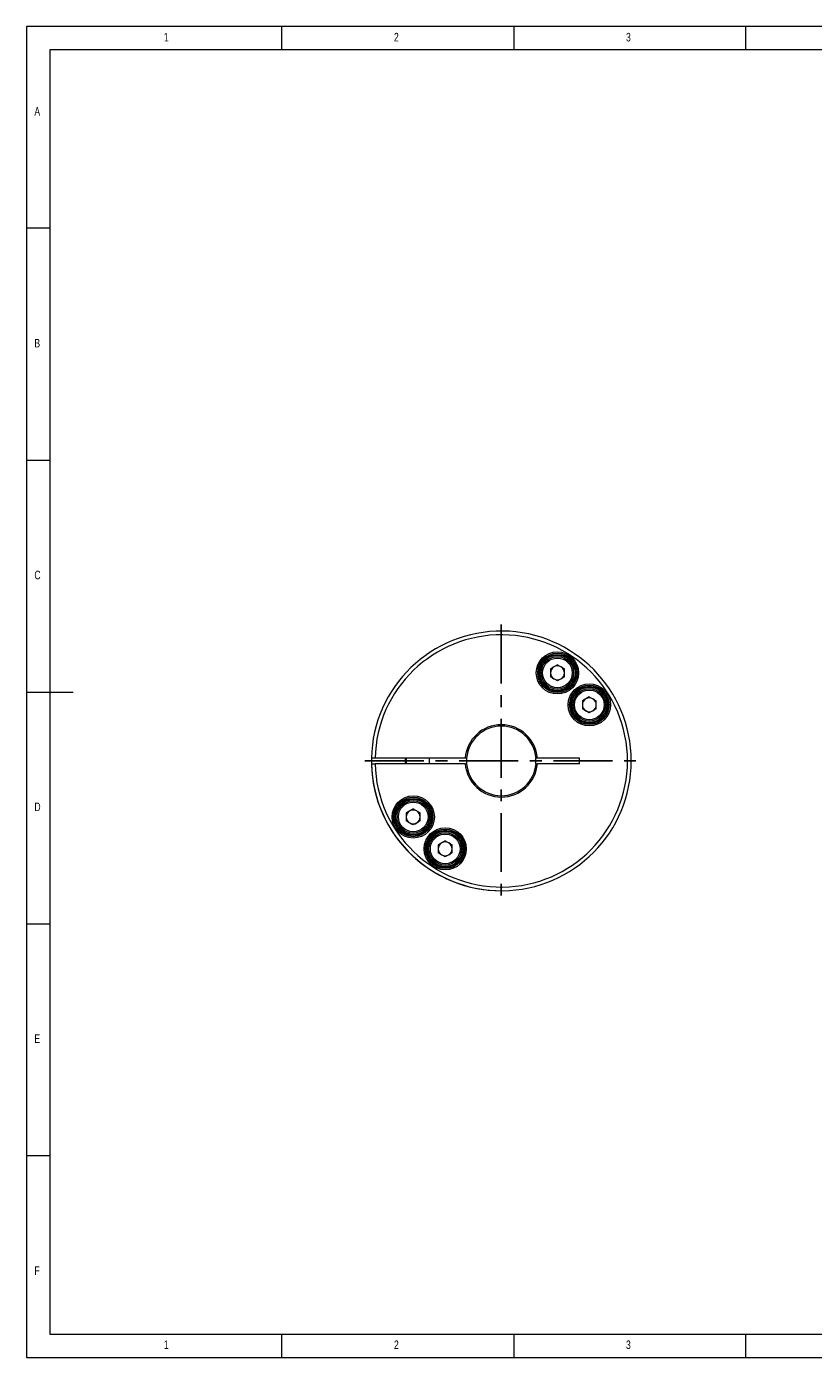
# Model space of a CAD drawing. Header units: millimetres. Extents: x 5 to 415, y 5 to 292.
# Tile 1 of 3: x 5 to 175, y 5 to 292. Entities that reach past the tile are written whole.
import ezdxf

# ---------------------------------------------------------------- set-up
doc = ezdxf.new("R2010")
doc.units = ezdxf.units.MM
doc.header["$LTSCALE"] = 2
doc.linetypes.add('CENTER', pattern=[10.16, 6.35, -1.27, 1.27, -1.27])
doc.styles.add('SLDTEXTSTYLE0', font='TXT', dxfattribs={"width": 0.75})

msp = doc.modelspace()

# ---------------------------------------------------------------- linework, layer by layer
at = {"color": 7, "linetype": 'Continuous', "lineweight": 0}
for p, q in [((415, 292), (5, 292)), ((5, 292), (5, 5)), ((60, 287), (60, 292)), ((110, 292), (110, 287)), ((160, 287), (160, 292)), ((410, 287), (10, 287)), ((10, 287), (10, 10)), ((10, 248.5), (5, 248.5)), ((5, 198.5), (10, 198.5)), ((5, 148.5), (15, 148.5)), ((5, 98.5), (10, 98.5)), ((10, 48.5), (5, 48.5)), ((10, 10), (227.8, 10)), ((60, 5), (60, 10)), ((110, 10), (110, 5)), ((160, 5), (160, 10)), ((5, 5), (415, 5))]:
    msp.add_line(p, q, dxfattribs=at)
at = {"color": 1, "linetype": 'CENTER'}
for p, q in [((107.3, 163.04), (107.3, 104.24)), ((77.9, 133.64), (136.7, 133.64))]:
    msp.add_line(p, q, dxfattribs=at)
at = {"color": 7, "linetype": 'Continuous', "lineweight": 15}
for p, q in [((119.39, 154.35), (117.89, 153.49)), ((117.89, 153.49), (117.89, 151.75)), ((119.39, 154.35), (120.89, 153.49)), ((120.89, 151.75), (120.89, 153.49)), ((119.39, 150.89), (117.89, 151.75)), ((120.89, 151.75), (119.39, 150.89)), ((126.27, 147.46), (124.77, 146.6)), ((124.77, 146.6), (124.77, 144.87)), ((126.27, 147.46), (127.77, 146.6)), ((127.77, 144.87), (127.77, 146.6)), ((126.27, 144), (124.77, 144.87)), ((127.77, 144.87), (126.27, 144)), ((80.1, 134.24), (79.3, 134.24)), ((79.3, 133.04), (80.1, 133.04)), ((99.52, 134.24), (80.1, 134.24)), ((99.52, 133.04), (80.1, 133.04)), ((86.61, 134.24), (86.61, 133.04)), ((86.8, 134.24), (86.8, 133.04)), ((91.8, 133.04), (91.8, 134.24)), ((99.82, 134.24), (99.52, 134.24)), ((99.52, 133.04), (99.82, 133.04)), ((115.07, 134.24), (114.77, 134.24)), ((114.77, 133.04), (114.77, 134.24)), ((114.77, 133.04), (115.07, 133.04)), ((124.13, 134.24), (115.07, 134.24)), ((124.13, 133.04), (115.07, 133.04)), ((124.13, 133.04), (124.13, 134.24)), ((88.32, 123.29), (86.82, 122.42)), ((86.82, 122.42), (86.82, 120.69)), ((88.32, 119.82), (86.82, 120.69)), ((88.32, 123.29), (89.82, 122.42)), ((89.82, 120.69), (88.32, 119.82)), ((89.82, 120.69), (89.82, 122.42)), ((95.21, 116.4), (93.71, 115.53)), ((93.71, 115.53), (93.71, 113.8)), ((95.21, 116.4), (96.71, 115.53)), ((96.71, 113.8), (96.71, 115.53)), ((95.21, 112.94), (93.71, 113.8)), ((96.71, 113.8), (95.21, 112.94))]:
    msp.add_line(p, q, dxfattribs=at)
for centre, radius in [((119.39, 152.62), 4.55), ((119.39, 152.62), 4.25), ((119.39, 152.62), 4), ((119.39, 152.62), 3.8), ((119.39, 152.62), 3.5), ((119.39, 152.62), 3.2), ((126.27, 145.73), 4.55), ((126.27, 145.73), 4.25), ((126.27, 145.73), 4), ((126.27, 145.73), 3.8), ((126.27, 145.73), 3.5), ((126.27, 145.73), 3.2), ((88.32, 121.55), 4.55), ((88.32, 121.55), 4.25), ((88.32, 121.55), 4), ((88.32, 121.55), 3.8), ((88.32, 121.55), 3.5), ((88.32, 121.55), 3.2), ((95.21, 114.67), 4.55), ((95.21, 114.67), 4.25), ((95.21, 114.67), 4), ((95.21, 114.67), 3.8), ((95.21, 114.67), 3.5), ((95.21, 114.67), 3.2)]:
    msp.add_circle(centre, radius, dxfattribs=at)
for centre, radius, start, end in [((107.3, 133.64), 28, 181.2279, 178.7721), ((107.3, 133.64), 27.2, 181.264, 178.736), ((119.39, 152.62), 1.5, 120, 180), ((119.39, 152.62), 1.5, 180, 240), ((119.39, 152.62), 1.5, 60, 120), ((119.39, 152.62), 1.5, 0, 60), ((119.39, 152.62), 1.5, 300, 0), ((119.39, 152.62), 1.5, 240, 300), ((126.27, 145.73), 1.5, 120, 180), ((126.27, 145.73), 1.5, 60, 120), ((126.27, 145.73), 1.5, 0, 60), ((126.27, 145.73), 1.5, 180, 240), ((126.27, 145.73), 1.5, 240, 300), ((126.27, 145.73), 1.5, 300, 0), ((107.3, 133.64), 7.8, 4.4117, 175.5883), ((107.3, 133.64), 7.5, 4.5886, 175.4114), ((107.3, 133.64), 28, 178.7713, 270), ((107.3, 133.64), 7.8, 184.4117, 355.5883), ((107.3, 133.64), 7.5, 175.4837, 184.6411), ((107.3, 133.64), 7.5, 184.5886, 355.4114), ((88.32, 121.55), 1.5, 120, 180), ((88.32, 121.55), 1.5, 180, 240), ((88.32, 121.55), 1.5, 60, 120), ((88.32, 121.55), 1.5, 0, 60), ((88.32, 121.55), 1.5, 300, 0), ((88.32, 121.55), 1.5, 240, 300), ((95.21, 114.67), 1.5, 120, 180), ((95.21, 114.67), 1.5, 60, 120), ((95.21, 114.67), 1.5, 0, 60), ((95.21, 114.67), 1.5, 180, 240), ((95.21, 114.67), 1.5, 240, 300), ((95.21, 114.67), 1.5, 300, 0)]:
    msp.add_arc(centre, radius, start, end, dxfattribs=at)

# ---------------------------------------------------------------- texts
at = {"color": 7, "linetype": 'Continuous', "lineweight": 0, "char_height": 1.85, "attachment_point": 1, "style": 'SLDTEXTSTYLE0'}
for s, insert in [('1', (34.58, 290.65)), ('2', (84.17, 290.65)), ('3', (134.17, 290.65)), ('A', (6.67, 274.65)), ('B', (6.67, 224.65)), ('C', (6.67, 174.65)), ('D', (6.67, 124.65)), ('E', (6.67, 74.65)), ('F', (6.67, 24.65)), ('1', (34.58, 8.65)), ('2', (84.17, 8.65)), ('3', (134.17, 8.65))]:
    msp.add_mtext(s, dxfattribs=dict(at, insert=insert))

doc.saveas('drawing.dxf')
